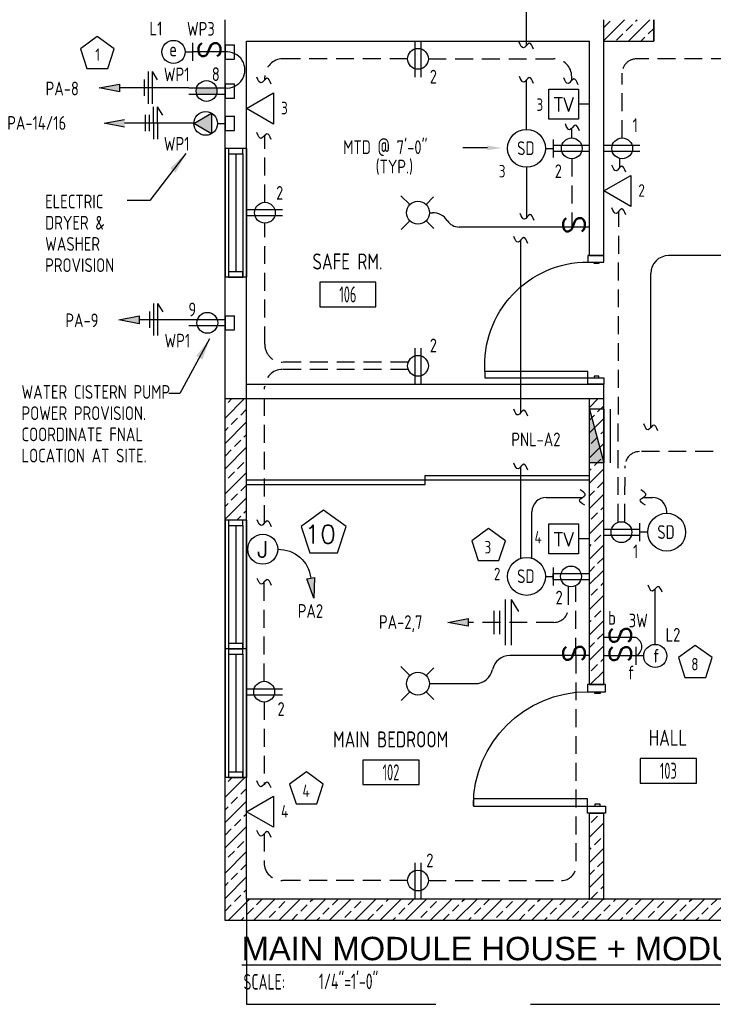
# Model space of a CAD drawing. Header units: inches. Extents: x 23373 to 33923, y 1540 to 5670.
# Tile 59 of 106: x 29598 to 29792, y 2429 to 2705. Entities that reach past the tile are written whole.
import ezdxf
from ezdxf import colors
from ezdxf.entities.mleader import LeaderData, LeaderLine
from ezdxf.enums import TextEntityAlignment as Align
from ezdxf.math import Vec2, Vec3

# ---------------------------------------------------------------- set-up
doc = ezdxf.new("R2010")
doc.units = ezdxf.units.IN
doc.header["$LTSCALE"] = 2
doc.header["$MEASUREMENT"] = 0
for name, pattern in [('DASHED', [0.75, 0.5, -0.25]), ('HIDDEN', [0.375, 0.25, -0.125]), ('HIDDEN2', [0.1875, 0.125, -0.0625])]:
    doc.linetypes.add(name, pattern=pattern)
doc.layers.get('0').update_dxf_attribs({"color": 8, "linetype": 'CONTINUOUS'})
for name, color, linetype in [('1ELEC', 3, 'CONTINUOUS'), ('a-door', 8, 'CONTINUOUS'), ('DIMS', 4, 'CONTINUOUS'), ('eeCtvDist', 5, 'CONTINUOUS'), ('eeEquipment', 4, 'CONTINUOUS'), ('eeFaDist', 4, 'CONTINUOUS'), ('eeLight-LINE', 5, 'CONTINUOUS'), ('eeLightDist', 200, 'CONTINUOUS'), ('eeLightSwitches', 200, 'CONTINUOUS'), ('eeRecepDist', 120, 'CONTINUOUS'), ('eeRecepLINE', 120, 'HIDDEN'), ('eeTelDist', 5, 'CONTINUOUS'), ('EL-ANNO-TEXT', 4, 'CONTINUOUS'), ('G-SYMB', 1, 'CONTINUOUS'), ('Hatch-ExisWalls', 123, 'CONTINUOUS'), ('LABELS', 2, 'CONTINUOUS'), ('RECEP-DIST', 120, 'HIDDEN2'), ('roof', 8, 'DASHED'), ('TEXT', 2, 'CONTINUOUS'), ('Walls', 1, 'CONTINUOUS')]:
    doc.layers.add(name, color=color, linetype=linetype)
doc.layers.add('DIM', color=4, linetype='CONTINUOUS', lineweight=13)
doc.styles.add('100-48', font='archstyl.shx', dxfattribs={"width": 0.9, "height": 4.8})
doc.styles.add('80ANNO', font='romans.shx', dxfattribs={"width": 0.8, "height": 0.08})
doc.styles.add('COMP', font='simplex.shx', dxfattribs={"height": 9})
doc.styles.add('LAR', font='arial.ttf', dxfattribs={"height": 0.25})
doc.styles.add('MED', font='archstyl.shx', dxfattribs={"width": 0.8, "height": 0.125})
doc.styles.get("Standard").update_dxf_attribs({"font": 'simplex.shx'})
doc.dimstyles.new('Copy of STANDARD', dxfattribs={"dimtxt": 8, "dimasz": 3, "dimexe": 3, "dimexo": 3, "dimgap": 3, "dimtad": 1, "dimrnd": 1, "dimzin": 3, "dimdsep": 46, "dimlunit": 4, "dimtxsty": 'Standard', "dimblk": 'ARCHTICK', "dimcen": 3, "dimdle": 3, "dimadec": 0, "dimazin": 0, "dimtfac": 1, "dimtix": 1, "dimtofl": 0, "dimtmove": 1, "dimatfit": 3, "dimfxl": 3, "dimtolj": 1, "dimtzin": 0, "dimlwd": -1, "dimlwe": -1, "dimarcsym": 0})
pattern_1 = [(45, (516.679, -43.498), (-3.5355339, 3.5355339), []), (45, (520.2146, -43.498), (-3.5355339, 3.5355339), [2.5, -1.25])]

# ---------------------------------------------------------------- blocks, each defined once
blk = doc.blocks.new('AINC-TITLE')
at = {"layer": 'G-SYMB', "color": 4, "linetype": 'Continuous', "style": 'MED', "width": 0.75}
blk.add_text('SCALE:', height=0.125, dxfattribs=at).set_placement((-0.8802, -0.3073))
at = {"layer": 'G-SYMB', "color": 1, "linetype": 'Continuous', "style": 'LAR'}
blk.add_attdef('%%UDRAWING-TITLE', (-0.8951, -0.0717), '', height=0.1875, dxfattribs=at)
at = {"layer": 'G-SYMB', "color": 4, "linetype": 'Continuous', "style": 'MED', "width": 0.75}
blk.add_attdef('SCALE', (-0.2765, -0.3036), '', height=0.125, dxfattribs=at)
blk = doc.blocks.new('AINC-ROOMID')
at = {"layer": 'G-SYMB'}
blk.add_lwpolyline([(-0.2473, -0.3519), (0.2533, -0.3519), (0.2533, -0.1607), (-0.2473, -0.1607)], close=True, dxfattribs=at)
at = {"layer": 'G-SYMB', "color": 4, "linetype": 'Continuous', "style": 'MED', "oblique": -180, "text_generation_flag": 6}
for tag, p in [('%%UROOM-ID', (0, 0.2093)), ('%%USPAN', (0, 0))]:
    blk.add_attdef(tag, text='', height=0.125, rotation=180, dxfattribs=at).set_placement(p, align=Align.MIDDLE)
at = {"layer": 'G-SYMB', "color": 4, "linetype": 'Continuous', "style": 'MED', "text_generation_flag": 6, "width": 0.75}
blk.add_attdef('R-NUM', text='', height=0.125, rotation=180, dxfattribs=at).set_placement((0.003, -0.2563), align=Align.MIDDLE)
blk = doc.blocks.new('Recep-1')
at = {"layer": 'eeRecepDist', "linetype": 'Continuous'}
for p, q in [((0, 0.0176), (0.2108, 0.0176)), ((0, -0.0176), (0.2108, -0.0176))]:
    blk.add_line(p, q, dxfattribs=at)
blk.add_circle((0.1032, 0), 0.0606, dxfattribs=at)
blk = doc.blocks.new('Smoke-Dt')
at = {"layer": 'eeFaDist'}
blk.add_circle((0, 0), 0.1104, dxfattribs=at)
at = {"layer": 'eeFaDist', "style": '100-48', "width": 0.9}
blk.add_text('SD', height=0.08, dxfattribs=at).set_placement((-0.0548, -0.0391))
blk = doc.blocks.new('SP-SW')
at = {"layer": 'eeLightSwitches', "linetype": 'ByBlock'}
blk.add_line((0, 0), (0, 0.1873), dxfattribs=at)
blk.add_text('S', height=0.1272, dxfattribs=at).set_placement((-0.0418, 0.0268))
blk = doc.blocks.new('WALL-LGT')
at = {"layer": 'eeLightDist', "linetype": 'ByBlock'}
for p, q in [((-0.0525, 0), (0.0525, 0)), ((0, 0.0456), (0, 0))]:
    blk.add_line(p, q, dxfattribs=at)
blk.add_circle((0, 0.1131), 0.0675, dxfattribs=at)
blk = doc.blocks.new('CEIL-LGT')
at = {"layer": 'eeLightDist', "linetype": 'ByBlock'}
for p, q in [((-0.0477, 0.0477), (-0.0991, 0.0991)), ((0.047, 0.047), (0.0916, 0.0916)), ((-0.047, -0.047), (-0.0987, -0.0987)), ((0.0477, -0.0477), (0.0918, -0.0918))]:
    blk.add_line(p, q, dxfattribs=at)
blk.add_circle((0, 0), 0.0667, dxfattribs=at)
blk = doc.blocks.new('TEL-OUT')
at = {"layer": 'eeTelDist', "linetype": 'ByBlock'}
for p, q in [((0, 0), (0.1574, 0.0909)), ((0.1574, 0.0909), (0.1574, -0.0909)), ((0.1574, -0.0909), (0, 0))]:
    blk.add_line(p, q, dxfattribs=at)
at = {"layer": 'eeTelDist'}
blk.add_line((0, -0.0725), (0, 0.0725), dxfattribs=at)
blk = doc.blocks.new('Wires2A')
at = {"layer": 'eeRecepDist'}
for p, q in [((0, 0.1333), (0, -0.1333)), ((0.0333, 0.1333), (0.0333, -0.1333)), ((0.0333, 0.1333), (0.0768, 0.0641)), ((-0.0667, 0.0681), (-0.0667, -0.0681)), ((-0.0333, 0.0681), (-0.0333, -0.0681))]:
    blk.add_line(p, q, dxfattribs=at)
blk = doc.blocks.new('E-JBOX')
at = {"color": 5, "linetype": 'ByBlock'}
blk.add_circle((0, 0), 0.0625, dxfattribs=at)
at = {"color": 0, "linetype": 'ByBlock'}
blk.add_text('J', height=0.067, dxfattribs=at).set_placement((0, 0.0001), align=Align.MIDDLE)
blk = doc.blocks.new('HR RECEPT')
at = {"layer": 'eeRecepDist', "linetype": 'Continuous'}
blk.add_hatch(color=256, dxfattribs=at).paths.add_polyline_path([(-0.2131, -0.2833), (-0.1716, -0.1701), (-0.2169, -0.1628)])
for p, q in [((-0.1716, -0.1701), (-0.2169, -0.1628)), ((-0.2169, -0.1628), (-0.2131, -0.2833)), ((-0.2131, -0.2833), (-0.1716, -0.1701))]:
    blk.add_line(p, q, dxfattribs=at)
at = {"layer": 'eeRecepDist', "linetype": 'ByBlock'}
blk.add_arc((-0.0063, -0.1893), 0.1894, 88.09486, 173.0878, dxfattribs=at)
blk = doc.blocks.new('CAJA 4X4 LUCES')
at = {"layer": 'eeLight-LINE', "color": 8, "ltscale": 2}
for p, q in [((24065.99, 2814.84), (24061.99, 2814.84)), ((24061.99, 2812.21), (24061.99, 2814.84)), ((24065.99, 2812.21), (24065.99, 2814.84)), ((24061.99, 2812.21), (24065.99, 2812.21))]:
    blk.add_line(p, q, dxfattribs=at)
blk = doc.blocks.new('_ArchTick')
at = {"color": 0, "linetype": 'ByBlock', "const_width": 0.15}
blk.add_lwpolyline([(-0.5, -0.5), (0.5, 0.5)], dxfattribs=at)
blk = doc.blocks.new('30 AMPS')
at = {"layer": 'eeRecepDist'}
for p, q in [((137.6921, 589.4798), (137.7956, 589.5395)), ((137.7956, 589.5395), (137.7956, 589.42)), ((137.7956, 589.42), (137.6921, 589.4798))]:
    blk.add_line(p, q, dxfattribs=at)
at = {"layer": 'eeRecepDist', "linetype": 'Continuous'}
for p, q in [((137.8287, 589.4801), (137.8743, 589.4801)), ((137.8743, 589.4276), (137.8743, 589.5326))]:
    blk.add_line(p, q, dxfattribs=at)
blk.add_circle((137.7613, 589.4801), 0.0692, dxfattribs=at)
at = {"layer": 'eeRecepDist'}
blk.add_solid([(137.6921, 589.4798), (137.7956, 589.5395), (137.7956, 589.42)], dxfattribs=at)
blk = doc.blocks.new('RECEP-gf')
at = {"layer": 'eeRecepDist'}
blk.add_hatch(color=256, dxfattribs=at).paths.add_polyline_path([(137.8165, 590.8342, 0.073698), (137.8191, 590.8518, 0.073698), (137.8165, 590.8693), (137.7006, 590.8693, 0.073698), (137.698, 590.8518, 0.073698), (137.7006, 590.8342)])
at = {"layer": 'eeRecepDist', "linetype": 'Continuous'}
for p, q in [((137.6553, 590.8693), (137.8662, 590.8693)), ((137.6553, 590.8342), (137.8662, 590.8342))]:
    blk.add_line(p, q, dxfattribs=at)
blk.add_circle((137.7585, 590.8518), 0.0606, dxfattribs=at)

msp = doc.modelspace()

# ---------------------------------------------------------------- hatches: boundary and pattern name
at = {"layer": 'eeEquipment'}
msp.add_hatch(color=256, dxfattribs=at).paths.add_polyline_path([(29757.66856414, 2580.61061882), (29761.67901202, 2580.61061882), (29757.66856414, 2595.64979836)])
at = {"layer": 'eeRecepDist', "linetype": 'Continuous'}
for points in [[(29620.41597902, 2685.50243608), (29626.09511751, 2686.60384695), (29626.09511751, 2684.40102521)], [(29621.87166202, 2675.62038288), (29627.55080051, 2676.72179375), (29627.55080051, 2674.51897201)], [(29625.94119448, 2620.64247476), (29631.62033297, 2621.74388563), (29631.62033297, 2619.5410639)], [(29718.03462582, 2535.99969037), (29723.71376431, 2537.10110124), (29723.71376431, 2534.8982795)]]:
    msp.add_hatch(color=256, dxfattribs=at).paths.add_polyline_path(points)
at = {"layer": 'Hatch-ExisWalls'}
h = msp.add_hatch(dxfattribs=at)
h.set_pattern_fill('ANSI33', color=8, scale=20)
h.set_pattern_definition([(45, (516.679, -156.9797), (-3.5355339, 3.5355339), []), (45, (520.2146, -156.9797), (-3.5355339, 3.5355339), [2.5, -1.25])])
h.paths.add_polyline_path([(29775.67901202, 2704.60917237), (29761.67901202, 2704.60917237), (29761.67901202, 2698.60917237), (29775.67901202, 2698.60917237)])
h = msp.add_hatch(dxfattribs=at)
h.set_pattern_fill('ANSI33', color=8, scale=20)
h.set_pattern_definition(pattern_1)
h.paths.add_polyline_path([(29761.67901202, 2598.60917149), (29757.67901202, 2598.60917149), (29757.67901202, 2518.60917149), (29761.67901202, 2518.60917149)])
h.paths.add_polyline_path([(29661.67901202, 2598.60917149), (29655.67901202, 2598.60917149), (29655.67901202, 2564.6091716), (29661.67901202, 2564.6091716)])
h.paths.add_polyline_path([(29661.67901202, 2492.6091716), (29655.67901202, 2492.6091716), (29655.67901202, 2452.60917149), (29691.62900946, 2452.60917149), (29691.62294573, 2458.60917149), (29661.67901202, 2458.60917149)])
h.paths.add_polyline_path([(29801.67901202, 2572.60917149), (29797.67901202, 2572.60917149), (29797.67901202, 2534.02265252), (29801.67901202, 2534.02265252)])
h.paths.add_polyline_path([(29867.67901202, 2572.60917149), (29861.67901202, 2572.60917149), (29861.67901202, 2514.45802218, -0.0180996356), (29861.75758377, 2512.28819931, -0.0180996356), (29861.67901202, 2510.11837645), (29861.67901202, 2458.60917149), (29867.67901202, 2458.60917149)])
h = msp.add_hatch(dxfattribs=at)
h.set_pattern_fill('ANSI33', color=8, scale=20)
h.set_pattern_definition(pattern_1)
h.paths.add_polyline_path([(29761.67901202, 2482.60917149), (29757.67901202, 2482.60917149), (29757.67901202, 2458.60917149), (29761.67901202, 2458.60917149)])
h.paths.add_polyline_path([(29761.67901202, 2458.60917149), (29757.67901202, 2458.60917149), (29727.67901202, 2458.60917149), (29727.67901202, 2452.60917149), (29761.67901202, 2452.60917149)])
h.paths.add_polyline_path([(29727.67901202, 2458.60917149), (29691.62294573, 2458.60917149), (29691.62900946, 2452.60917149), (29727.67901202, 2452.60917149)])
h.paths.add_polyline_path([(29778.12333189, 2458.60917149), (29761.67901202, 2458.60917149), (29761.67901202, 2452.60917149), (29778.12333189, 2452.60917149)])
h.paths.add_polyline_path([(29797.67901202, 2458.60917149), (29778.12333189, 2458.60917149), (29778.12333189, 2452.60917149), (29797.67901202, 2452.60917149)])
h.paths.add_polyline_path([(29825.67901202, 2458.60917149), (29803.52797731, 2458.60917149), (29797.67901202, 2458.60917149), (29797.67901202, 2452.60917149), (29825.67901202, 2452.60917149)])
h.paths.add_polyline_path([(29801.67901202, 2498.02265252), (29797.67901202, 2498.02265252), (29797.67901202, 2458.60917149), (29801.67901202, 2458.60917149)])
h.paths.add_polyline_path([(29883.67901202, 2458.60917149), (29861.67901202, 2458.60917149), (29861.67901202, 2452.60917149), (29883.67901202, 2452.60917149)])
h.paths.add_polyline_path([(29919.67901202, 2458.60917149), (29913.67901202, 2458.60917149), (29883.67901202, 2458.60917149), (29883.67901202, 2452.60917149), (29919.67901202, 2452.60917149)])

# ---------------------------------------------------------------- linework, layer by layer
at = {"layer": 'a-door'}
for p, q in [((29655.67901202, 2668.60917149), (29655.67901335, 2632.60917149)), ((29656.67901202, 2667.10917149), (29656.67901202, 2632.60917349)), ((29658.67901202, 2667.10917149), (29658.67901202, 2634.10917349)), ((29660.67901202, 2667.10917149), (29660.67901202, 2632.60917349)), ((29661.67901202, 2668.60917149), (29661.67901202, 2632.60917149)), ((29655.67901202, 2564.6091716), (29655.67901335, 2528.6091716)), ((29661.67901202, 2564.6091716), (29661.67901202, 2528.6091716)), ((29656.67901202, 2563.1091716), (29656.67901202, 2528.6091736)), ((29658.67901202, 2563.1091716), (29658.67901202, 2530.1091736)), ((29660.67901202, 2563.1091716), (29660.67901202, 2528.6091736)), ((29655.67901202, 2528.6091716), (29655.67901335, 2492.6091716)), ((29656.67901202, 2527.1091716), (29656.67901202, 2492.6091736)), ((29658.67901202, 2527.1091716), (29658.67901202, 2494.1091736)), ((29660.67901202, 2527.1091716), (29660.67901202, 2492.6091736)), ((29661.67901202, 2528.6091716), (29661.67901202, 2492.6091716))]:
    msp.add_line(p, q, dxfattribs=at)
at = {"layer": 'a-door', "linetype": 'Continuous', "lineweight": -3}
for p, q in [((29661.67901202, 2575.85917149), (29757.67901202, 2575.85917149)), ((29711.67901202, 2577.10917149), (29757.67901202, 2577.10917149)), ((29711.67901202, 2574.60917149), (29711.67901202, 2577.10917149)), ((29661.67901202, 2574.60917149), (29711.67901202, 2574.60917149))]:
    msp.add_line(p, q, dxfattribs=at)
at = {"layer": 'a-door'}
for points in [[(29656.67901202, 2668.60917149), (29656.67901202, 2667.10917149), (29660.67901202, 2667.10917149), (29660.67901202, 2668.60917149)], [(29656.67901202, 2634.10917349), (29656.67901202, 2632.60917349), (29660.67901202, 2632.60917349), (29660.67901202, 2634.10917349)], [(29656.67901202, 2564.6091716), (29656.67901202, 2563.1091716), (29660.67901202, 2563.1091716), (29660.67901202, 2564.6091716)], [(29656.67901202, 2530.1091736), (29656.67901202, 2528.6091736), (29660.67901202, 2528.6091736), (29660.67901202, 2530.1091736)], [(29656.67901202, 2528.6091716), (29656.67901202, 2527.1091716), (29660.67901202, 2527.1091716), (29660.67901202, 2528.6091716)], [(29656.67901202, 2494.1091736), (29656.67901202, 2492.6091736), (29660.67901202, 2492.6091736), (29660.67901202, 2494.1091736)]]:
    msp.add_lwpolyline(points, close=True, dxfattribs=at)
at = {"layer": 'a-door', "linetype": 'Continuous', "lineweight": -3}
for points in [[(29761.67901202, 2636.81056038), (29761.67901202, 2638.60917149), (29757.18248424, 2638.60917149), (29757.18248424, 2636.81056038)], [(29760.33005369, 2636.81056038), (29760.33005369, 2636.3609076), (29758.98109535, 2636.3609076), (29758.98109535, 2636.81056038)], [(29757.18248424, 2604.4077826), (29757.18248424, 2606.20639371), (29728.40470646, 2606.20639371), (29728.40470646, 2604.4077826)], [(29761.67901202, 2604.4077826), (29761.67901202, 2602.60917149), (29757.18248424, 2602.60917149), (29757.18248424, 2604.4077826)], [(29760.33005369, 2604.4077826), (29760.33005369, 2604.85743538), (29758.98109535, 2604.85743538), (29758.98109535, 2604.4077826)], [(29762.17901202, 2516.60917149), (29762.17901202, 2518.60917149), (29757.17901202, 2518.60917149), (29757.17901202, 2516.60917149)], [(29760.67901202, 2516.60917149), (29760.67901202, 2516.10917149), (29759.17901202, 2516.10917149), (29759.17901202, 2516.60917149)], [(29757.17901202, 2484.60917149), (29757.17901202, 2486.60917149), (29725.17901202, 2486.60917149), (29725.17901202, 2484.60917149)], [(29760.67901202, 2484.60917149), (29760.67901202, 2485.10917149), (29759.17901202, 2485.10917149), (29759.17901202, 2484.60917149)], [(29762.17901202, 2484.60917149), (29762.17901202, 2482.60917149), (29757.17901202, 2482.60917149), (29757.17901202, 2484.60917149)]]:
    msp.add_lwpolyline(points, close=True, dxfattribs=at)
at = {"layer": 'a-door', "linetype": 'Continuous', "lineweight": -3, "extrusion": (0, 0, -1)}
for centre, radius, start, end in [((-29757.21945944, 2607.94351658), 28.86706748, 356.5500487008, 89.9266110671), ((-29757.17901202, 2484.60917149), 32, 0, 90)]:
    msp.add_arc(centre, radius, start, end, dxfattribs=at)
at = {"layer": 'DIMS', "color": 4, "ltscale": 10}
msp.add_line((29661.67901202, 2472.56704388), (29661.67901202, 2474.23906984), dxfattribs=at)
at = {"layer": 'eeCtvDist', "linetype": 'ByBlock'}
for p, q in [((29746.27685644, 2685.18528857), (29754.65118411, 2685.18528857)), ((29746.27685644, 2676.8109609), (29746.27685644, 2685.18528857)), ((29754.65118411, 2685.18528857), (29754.65118411, 2676.8109609)), ((29757.67901202, 2677.4472678), (29757.67901202, 2684.54898167)), ((29757.67901202, 2680.99812474), (29754.65118411, 2680.99812474)), ((29754.65118411, 2676.8109609), (29746.27685644, 2676.8109609)), ((29746.27685644, 2563.54521297), (29754.65118411, 2563.54521297)), ((29746.27685644, 2555.1708853), (29746.27685644, 2563.54521297)), ((29754.65118411, 2563.54521297), (29754.65118411, 2555.1708853)), ((29757.67901202, 2555.8071922), (29757.67901202, 2562.90890607)), ((29757.67901202, 2559.35804914), (29754.65118411, 2559.35804914)), ((29754.65118411, 2555.1708853), (29746.27685644, 2555.1708853))]:
    msp.add_line(p, q, dxfattribs=at)
at = {"layer": 'eeEquipment'}
for p, q in [((29757.66856414, 2580.61061882), (29757.66856414, 2595.64979836)), ((29757.66856414, 2595.64979836), (29761.67901202, 2580.61061882)), ((29761.67901202, 2595.64979836), (29757.66856414, 2595.64979836)), ((29761.67901202, 2595.64979836), (29761.67901202, 2580.61061882)), ((29763.51200611, 2595.64979836), (29763.51200611, 2580.61061882)), ((29761.67901202, 2580.61061882), (29757.66856414, 2580.61061882))]:
    msp.add_line(p, q, dxfattribs=at)
at = {"layer": 'eeFaDist', "ltscale": 2}
for p, q in [((29740.02666439, 2697.35654818), (29740.02666439, 2748.03048976)), ((29740.0701474, 2673.90992742), (29740.0701474, 2687.75616358)), ((29745.59135562, 2570.94397298), (29755.70162486, 2570.94397298)), ((29772.68946615, 2570.94397298), (29775.30827384, 2570.94397298)), ((29741.59135562, 2553.93689813), (29741.59135562, 2566.94397298)), ((29779.30827384, 2566.53396465), (29779.30827384, 2566.94397298))]:
    msp.add_line(p, q, dxfattribs=at)
at = {"layer": 'eeFaDist'}
for p, q in [((29747.5591407, 2671.13090578), (29747.5591407, 2666.08825954)), ((29745.37049216, 2668.60958266), (29747.5591407, 2668.60958266)), ((29771.81928055, 2558.71229678), (29771.81928055, 2563.75494302)), ((29774.00792909, 2561.2336199), (29771.81928055, 2561.2336199)), ((29747.55906047, 2551.38088573), (29747.55906047, 2546.33823949)), ((29745.37041192, 2548.85956261), (29747.55906047, 2548.85956261))]:
    msp.add_line(p, q, dxfattribs=at)
at = {"layer": 'eeFaDist', "ltscale": 10}
for p, q in [((29740.0701474, 2663.30923791), (29740.0701474, 2649.22311163)), ((29738.49381155, 2594.67435642), (29738.49381155, 2642.98854671)), ((29738.49381155, 2553.92441731), (29738.49381155, 2579.58983567))]:
    msp.add_line(p, q, dxfattribs=at)
at = {"layer": 'eeFaDist', "ltscale": 2}
for centre, start, end in [((29745.59135562, 2566.94397298), 90, 180), ((29775.30827384, 2566.94397298), 0, 90)]:
    msp.add_arc(centre, 4, start, end, dxfattribs=at)
at = {"layer": 'eeFaDist', "ltscale": 10}
for points in [[(29742.00598291, 2696.38018105), (29740.80159642, 2698.00837682), (29739.25173778, 2696.7047256), (29738.04735129, 2698.33292137)], [(29742.04946593, 2686.77979644), (29740.84507944, 2688.40799222), (29739.2952208, 2687.10434099), (29738.09083431, 2688.73253677)], [(29742.23877084, 2648.4550296), (29741.03438435, 2650.08322538), (29739.48452572, 2648.77957415), (29738.28013923, 2650.40776992)], [(29740.47313008, 2642.01217957), (29739.26874358, 2643.64037535), (29737.71888495, 2642.33672412), (29736.51449846, 2643.9649199)], [(29740.47313008, 2593.69798928), (29739.26874358, 2595.32618506), (29737.71888495, 2594.02253383), (29736.51449846, 2595.65072961)], [(29740.47313008, 2578.61346853), (29739.26874358, 2580.24166431), (29737.71888495, 2578.93801308), (29736.51449846, 2580.56620886)], [(29756.34357724, 2568.83236417), (29754.93259649, 2570.28518956), (29756.47064639, 2571.60275201), (29755.05966564, 2573.05557741)], [(29773.33141852, 2568.83236417), (29771.92043777, 2570.28518956), (29773.45848767, 2571.60275201), (29772.04750692, 2573.05557741)]]:
    msp.add_spline(points, degree=3, dxfattribs=at)
at = {"layer": 'eeLight-LINE', "ltscale": 10}
for p, q in [((29712.87854053, 2650.60909148), (29713.72710496, 2650.60909148)), ((29748.68728208, 2646.60917149), (29721.21036628, 2646.60917149)), ((29852.47901215, 2638.60917149), (29779.8473209, 2638.60917149)), ((29774.8473209, 2590.56038947), (29774.8473209, 2633.60917149)), ((29747.55898023, 2548.01622663), (29747.5591407, 2549.7028986)), ((29776.09732156, 2529.84710255), (29776.09732156, 2545.39170733)), ((29748.68728208, 2526.70252425), (29735.41119784, 2526.70252425)), ((29712.87901189, 2518.85909126), (29725.64650538, 2518.85909126))]:
    msp.add_line(p, q, dxfattribs=at)
for centre, radius, start, end in [((29713.72710496, 2645.60909148), 5, 33.7496011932, 90), ((29721.21036628, 2650.60917149), 4, 213.7496011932, 270), ((29779.8473209, 2633.60917149), 5, 90, 180), ((29769.50564877, 2529.17998276), 2.82250115, 294.3800619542, 65.6199380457), ((29735.41119784, 2521.70252425), 5, 90, 167.545942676), ((29725.64650538, 2523.85909126), 5, 270, 347.545942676)]:
    msp.add_arc(centre, radius, start, end, dxfattribs=at)
for points in [[(29776.82663942, 2589.58402233), (29775.62225293, 2591.21221811), (29774.0723943, 2589.90856688), (29772.86800781, 2591.53676266)], [(29778.07664009, 2544.4153402), (29776.87225359, 2546.04353598), (29775.32239496, 2544.73988475), (29774.11800847, 2546.36808052)]]:
    msp.add_spline(points, degree=3, dxfattribs=at)
at = {"layer": 'eeLightSwitches', "ltscale": 2}
msp.add_arc((29656.17931052, 2690.54762715), 5.07090203, 264.3361269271, 95.6629615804, dxfattribs=at)
at = {"layer": 'eeRecepDist'}
for p, q in [((29634.12317117, 2690.07327753), (29634.16237346, 2681.07336291)), ((29635.24816049, 2690.07817781), (29636.72668731, 2687.74854698)), ((29635.24816049, 2690.07817781), (29635.28736278, 2681.07826319)), ((29633.00777163, 2687.86678852), (29633.02779434, 2683.27005134)), ((29633.3384653, 2677.97983503), (29633.35848801, 2673.38309785)), ((29634.46345463, 2677.98473532), (29634.48347734, 2673.38799814)), ((29635.57885417, 2680.19122432), (29635.61805646, 2671.1913097)), ((29636.70384349, 2680.19612461), (29638.1823703, 2677.86649378)), ((29636.70384349, 2680.19612461), (29636.74304578, 2671.19620999)), ((29635.64550903, 2625.21331621), (29635.68471132, 2616.21340159)), ((29636.77049836, 2625.2182165), (29638.24902517, 2622.88858566)), ((29636.77049836, 2625.2182165), (29636.80970065, 2616.21830188)), ((29634.5301095, 2623.0068272), (29634.5501322, 2618.41009002))]:
    msp.add_line(p, q, dxfattribs=at)
at = {"layer": 'eeRecepDist', "linetype": 'Continuous'}
for p, q in [((29620.41597902, 2685.50243608), (29626.09511751, 2686.60384695)), ((29626.09511751, 2686.60384695), (29626.09511751, 2684.40102521)), ((29626.09511751, 2684.40102521), (29620.41597902, 2685.50243608)), ((29621.87166202, 2675.62038288), (29627.55080051, 2676.72179375)), ((29627.55080051, 2674.51897201), (29621.87166202, 2675.62038288)), ((29625.94119448, 2620.64247476), (29631.62033297, 2621.74388563)), ((29631.62033297, 2619.5410639), (29625.94119448, 2620.64247476)), ((29631.62033297, 2621.74388563), (29631.62033297, 2619.5410639)), ((29718.03462582, 2535.99969037), (29723.71376431, 2537.10110124)), ((29723.71376431, 2537.10110124), (29723.71376431, 2534.8982795)), ((29723.71376431, 2534.8982795), (29718.03462582, 2535.99969037))]:
    msp.add_line(p, q, dxfattribs=at)
at = {"layer": 'eeRecepLINE', "ltscale": 10}
for p, q in [((29706.77078846, 2693.65443342), (29671.84480177, 2693.65484922)), ((29712.58629286, 2693.65450322), (29747.72476999, 2693.65429596)), ((29931.77147192, 2693.5685885), (29770.84679751, 2693.65533513)), ((29666.84480177, 2687.83453828), (29666.84480177, 2688.65484922)), ((29752.72476999, 2687.60657451), (29752.72476999, 2688.65429596)), ((29766.84464131, 2671.51692368), (29766.84464131, 2689.65533571)), ((29666.84456217, 2653.51684368), (29666.84480177, 2672.33301254)), ((29752.72476999, 2671.51684344), (29752.72476999, 2674.25340928)), ((29752.72421673, 2665.70133907), (29752.72421673, 2646.60917149)), ((29766.15108334, 2663.23586049), (29766.15597666, 2665.70142501)), ((29765.70845245, 2564.14184344), (29765.88083025, 2650.99678835)), ((29666.78402628, 2613.79684042), (29666.83974642, 2647.7013432)), ((29706.9533867, 2608.78862322), (29671.78401953, 2608.78862322)), ((29706.9533867, 2606.7602655), (29671.7642516, 2606.7602655)), ((29666.70177069, 2563.74609054), (29666.76425835, 2601.76848271)), ((29829.77175125, 2583.77488101), (29771.64219724, 2583.77488101)), ((29767.60771803, 2564.14184344), (29767.64220696, 2579.78370064)), ((29666.63366978, 2519.51692369), (29666.6747952, 2547.33208516)), ((29751.75656959, 2545.95133907), (29751.75656959, 2539.99969037)), ((29753.8606036, 2526.70252425), (29753.8606036, 2546.0294607)), ((29747.75656959, 2535.99969037), (29723.71376431, 2535.99969037)), ((29753.8606036, 2526.70252425), (29753.8606036, 2467.77440798)), ((29666.63349965, 2513.70141929), (29666.63325405, 2490.69350679)), ((29666.63325405, 2476.87941342), (29666.63325405, 2468.77488145)), ((29706.77125982, 2463.77458557), (29671.63325405, 2463.77488145)), ((29712.58676421, 2463.77440798), (29749.8606036, 2463.77440798))]:
    msp.add_line(p, q, dxfattribs=at)
at = {"layer": 'eeRecepLINE', "linetype": 'Continuous'}
for p, q in [((29645.55898019, 2685.50243608), (29626.09511751, 2685.50243608)), ((29647.01466319, 2675.62038288), (29627.55080051, 2675.62038288)), ((29645.55905914, 2620.64247476), (29631.62033297, 2620.64247476))]:
    msp.add_line(p, q, dxfattribs=at)
at = {"layer": 'eeRecepLINE', "ltscale": 10}
for centre, radius, start, end in [((29671.84480177, 2688.65484922), 5, 90, 180), ((29747.72476999, 2688.65429596), 5, 0, 90), ((29770.84464131, 2689.65533571), 4, 89.9691146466, 180), ((29671.78401953, 2613.78862322), 5, 179.9058376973, 270), ((29671.7642516, 2601.7602655), 5, 90, 179.9058376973), ((29771.64219724, 2579.77488101), 4, 90, 179.8736679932), ((29747.75656959, 2539.99969037), 4, 270, 0), ((29671.63325405, 2468.77488145), 5, 180, 270), ((29749.8606036, 2467.77440798), 4, 270, 0)]:
    msp.add_arc(centre, radius, start, end, dxfattribs=at)
at = {"layer": 'eeRecepLINE', "linetype": 'Continuous'}
for points in [[(29668.57669872, 2686.58855123), (29667.37231223, 2688.216747), (29665.82245359, 2686.91309578), (29664.6180671, 2688.54129155)], [(29754.48531379, 2686.39520216), (29753.28092729, 2688.02339794), (29751.73106866, 2686.71974671), (29750.52668217, 2688.34794249)], [(29754.89339343, 2673.49431997), (29753.68900694, 2675.12251575), (29752.1391483, 2673.81886452), (29750.93476181, 2675.4470603)], [(29668.57669872, 2671.08702548), (29667.37231223, 2672.71522125), (29665.82245359, 2671.41157003), (29664.6180671, 2673.0397658)], [(29767.88787361, 2661.99496325), (29766.68348712, 2663.62315903), (29765.13362848, 2662.3195078), (29763.92924199, 2663.94770358)], [(29767.88787361, 2650.05132568), (29766.68348712, 2651.67952146), (29765.13362848, 2650.37587023), (29763.92924199, 2652.004066)], [(29668.65411372, 2562.73965375), (29667.44972723, 2564.36784953), (29665.89986859, 2563.0641983), (29664.6954821, 2564.69239408)], [(29668.65411372, 2546.35571802), (29667.44972723, 2547.9839138), (29665.89986859, 2546.68026257), (29664.6954821, 2548.30845835)], [(29668.57669872, 2489.67715918), (29667.37231223, 2491.30535496), (29665.82245359, 2490.00170373), (29664.6180671, 2491.6298995)], [(29668.57669872, 2475.8630658), (29667.37231223, 2477.49126158), (29665.82245359, 2476.18761035), (29664.6180671, 2477.81580613)]]:
    msp.add_spline(points, degree=3, dxfattribs=at)
at = {"layer": 'RECEP-DIST', "linetype": 'Continuous'}
for points in [[(29619.92907131, 2699.89171143), (29615.22249865, 2696.47218623), (29617.02024944, 2690.93927823), (29622.83789319, 2690.93927823), (29624.63564398, 2696.47218623)], [(29683.27580613, 2567.39985633), (29677.00037592, 2562.8404894), (29679.39737696, 2555.46327873), (29687.1542353, 2555.46327873), (29689.55123635, 2562.8404894)], [(29729.42898928, 2562.26858202), (29724.72241662, 2558.84905682), (29726.52016741, 2553.31614882), (29732.33781116, 2553.31614882), (29734.13556195, 2558.84905682)], [(29787.30967974, 2529.5551463), (29782.60310708, 2526.1356211), (29784.40085786, 2520.6027131), (29790.21850162, 2520.6027131), (29792.0162524, 2526.1356211)], [(29678.47026061, 2494.14906739), (29673.76368795, 2490.72954219), (29675.56143873, 2485.19663419), (29681.37908249, 2485.19663419), (29683.17683327, 2490.72954219)]]:
    msp.add_lwpolyline(points, close=True, dxfattribs=at)
at = {"layer": 'roof', "ltscale": 53}
for p, q in [((29661.67901202, 2458.60917149), (29661.67901202, 2429.1516449)), ((29661.67901202, 2429.1516449), (29949.55484911, 2429.1516449))]:
    msp.add_line(p, q, dxfattribs=at)
at = {"layer": 'Walls'}
for p, q in [((29655.67901202, 2452.60917149), (29655.67901202, 2704.60917149)), ((29761.67901202, 2638.60917149), (29761.67901202, 2704.60917149)), ((29775.67901202, 2698.60917237), (29775.67901202, 2704.60917237)), ((29775.67901202, 2698.60917237), (29775.67901202, 2704.60917237)), ((29775.67901202, 2704.60917105), (29775.67901202, 2698.60917105)), ((29661.67901202, 2698.60917149), (29757.67901202, 2698.60917112)), ((29661.67901202, 2458.60917149), (29661.67901202, 2698.60917149)), ((29757.67901202, 2638.60917149), (29757.67901202, 2698.60917149)), ((29761.67901202, 2698.6091711), (29775.67901202, 2698.60917105)), ((29661.67901202, 2668.60917149), (29655.67901202, 2668.60917149)), ((29757.67901202, 2638.60917149), (29761.67901202, 2638.60917149)), ((29661.67901202, 2632.60917149), (29655.67901335, 2632.60917149)), ((29661.67901202, 2602.60917149), (29761.67901202, 2602.60917149)), ((29761.67901202, 2518.60917149), (29761.67901202, 2602.60917149)), ((29655.67901202, 2598.60917149), (29761.67901202, 2598.60917149)), ((29757.67901202, 2518.60917149), (29757.67901202, 2598.60917149)), ((29661.67901202, 2564.6091716), (29655.67901202, 2564.6091716)), ((29661.67901202, 2528.6091716), (29655.67901202, 2528.6091716)), ((29661.67901202, 2528.6091716), (29655.67901335, 2528.6091716)), ((29757.67901202, 2518.60917149), (29761.67901202, 2518.60917149)), ((29661.67901202, 2492.6091716), (29655.67901335, 2492.6091716)), ((29757.67901202, 2458.4032288), (29757.67901202, 2482.60917149)), ((29757.67901202, 2482.60917149), (29761.67901202, 2482.60917149)), ((29761.67901202, 2458.4032288), (29761.67901202, 2482.60917149)), ((29949.67901202, 2458.60917149), (29661.67901202, 2458.60917149)), ((29955.67901202, 2452.60917149), (29655.67901202, 2452.60917149))]:
    msp.add_line(p, q, dxfattribs=at)

# ---------------------------------------------------------------- block references
ref = msp.add_blockref('AINC-ROOMID', (29689.9672304, 2636.96366826), dxfattribs=dict(xscale=31.40809428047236, yscale=35.94597718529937, zscale=31.40809428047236))
ref.add_attrib('%%USPAN', 'SAFE RM.', dxfattribs={"layer": 'G-SYMB', "color": 4, "linetype": 'Continuous', "height": 4.493247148, "rotation": 180, "style": 'MED', "text_generation_flag": 6, "width": 0.873758}).set_placement((29689.9672304, 2636.96366826), align=Align.MIDDLE)
ref.add_attrib('R-NUM', '106', dxfattribs={"layer": 'G-SYMB', "color": 4, "linetype": 'Continuous', "height": 4.493247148, "rotation": 180, "style": 'MED', "text_generation_flag": 6, "width": 0.655319}).set_placement((29690.06070016, 2627.75072352), align=Align.MIDDLE)
ref = msp.add_blockref('AINC-ROOMID', (29702.02592739, 2503.26480276), dxfattribs=dict(xscale=31.40809428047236, yscale=35.94597718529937, zscale=31.40809428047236))
ref.add_attrib('%%USPAN', 'MAIN BEDROOM', dxfattribs={"layer": 'G-SYMB', "color": 4, "linetype": 'Continuous', "height": 4.4932471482, "rotation": 180, "style": 'MED', "text_generation_flag": 6, "width": 0.873758}).set_placement((29702.02592739, 2503.26480276), align=Align.MIDDLE)
ref.add_attrib('R-NUM', '102', dxfattribs={"layer": 'G-SYMB', "color": 4, "linetype": 'Continuous', "height": 4.493247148, "rotation": 180, "style": 'MED', "text_generation_flag": 6, "width": 0.655319}).set_placement((29702.11939715, 2494.05185801), align=Align.MIDDLE)
ref = msp.add_blockref('AINC-ROOMID', (29779.65468762, 2503.70638326), dxfattribs=dict(xscale=31.40809428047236, yscale=35.94597718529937, zscale=31.40809428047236))
ref.add_attrib('%%USPAN', 'HALL', dxfattribs={"layer": 'G-SYMB', "color": 4, "linetype": 'Continuous', "height": 4.493247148, "rotation": 180, "style": 'MED', "text_generation_flag": 6, "width": 0.873758}).set_placement((29779.65468762, 2503.70638326), align=Align.MIDDLE)
ref.add_attrib('R-NUM', '103', dxfattribs={"layer": 'G-SYMB', "color": 4, "linetype": 'Continuous', "height": 4.493247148, "rotation": 180, "style": 'MED', "text_generation_flag": 6, "width": 0.655319}).set_placement((29779.74815739, 2494.49343852), align=Align.MIDDLE)
at = {"layer": '1ELEC', "xscale": 67.1999705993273, "yscale": 67.1999705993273, "zscale": 67.1999705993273}
msp.add_blockref('E-JBOX', (29666.23692607, 2556.45690813), dxfattribs=at)
at = {"layer": 'DIM', "xscale": 34.92963946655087, "yscale": 34.92963946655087, "zscale": 34.92963946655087}
msp.add_blockref('AINC-TITLE', (29691.60393159, 2443.9879692), dxfattribs=at).add_auto_attribs({'%%UDRAWING-TITLE': '%%UMAIN MODULE HOUSE + MODULE #1', 'SCALE': '1/4"=1\'-0"'})
at = {"layer": 'eeEquipment', "xscale": 48, "yscale": 48, "zscale": 48}
msp.add_blockref('30 AMPS', (23037.71090511, -25619.4561611), dxfattribs=at)
at = {"layer": 'eeFaDist', "xscale": 48, "yscale": 48, "zscale": 48}
for p in [(29740.0701474, 2668.60958266), (29779.30827384, 2561.2336199), (29740.07006717, 2548.85956261)]:
    msp.add_blockref('Smoke-Dt', p, dxfattribs=at)
at = {"layer": 'eeLight-LINE', "rotation": 270}
for p in [(26843.46786234, 26759.58338701), (26843.46778206, 26748.64775132), (26843.46786234, 26739.57762485), (26843.46786101, 26683.78779)]:
    msp.add_blockref('CAJA 4X4 LUCES', p, dxfattribs=at)
at = {"layer": 'eeLightDist', "xscale": 48, "yscale": 48, "zscale": 48}
for p, rotation in [((29646.68728208, 2695.59377302), 89.99999999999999), ((29770.67074196, 2526.60917149), 270)]:
    msp.add_blockref('WALL-LGT', p, dxfattribs=dict(at, rotation=rotation))
for p in [(29709.67854066, 2650.60909148), (29709.67901202, 2518.85909126)]:
    msp.add_blockref('CEIL-LGT', p, dxfattribs=at)
at = {"layer": 'eeLightSwitches', "xscale": 48, "yscale": 48, "zscale": 48, "rotation": 90}
for p in [(29655.67901202, 2695.59377302), (29757.67901202, 2646.60917149), (29770.67074196, 2531.75079402), (29757.67901202, 2526.70252425), (29770.67074196, 2526.60917149)]:
    msp.add_blockref('SP-SW', p, dxfattribs=at)
at = {"layer": 'eeRecepDist', "yscale": 48, "zscale": 48}
for name, p, xscale, rotation in [('Recep-1', (29709.67901202, 2698.60917149), 48, 269.9945491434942), ('Recep-1', (29757.67909225, 2668.6086199), 48, 179.9945491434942), ('Recep-1', (29771.79896357, 2668.60870013), 48, 179.9945491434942), ('Recep-1', (29671.79912404, 2650.60862012), 48, 179.9945491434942), ('Recep-1', (29655.67901069, 2619.79817601), 48, 179.9945491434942), ('Recep-1', (29709.67901202, 2612.72904325), 48, 269.9945491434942), ('Recep-1', (29761.67893179, 2561.23456261), 48, 359.9945491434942), ('HR RECEPT', (29670.43692424, 2556.45690813), -48, 359.3517074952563), ('Recep-1', (29747.55906047, 2548.85956261), 48, 359.9945491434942), ('Recep-1', (29661.67893179, 2516.60964285), 48, 359.9945491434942), ('Recep-1', (29709.67948338, 2468.7292835), 48, 269.9945491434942)]:
    msp.add_blockref(name, p, dxfattribs=dict(at, xscale=xscale, rotation=rotation))
at = {"layer": 'eeRecepDist', "xscale": 48, "yscale": 48, "zscale": 48}
msp.add_blockref('RECEP-gf', (23038.10319121, -25676.22630156), dxfattribs=at)
at = {"layer": 'eeRecepLINE', "xscale": 48, "yscale": 48, "zscale": 48}
msp.add_blockref('Wires2A', (29734.12851025, 2535.99969037), dxfattribs=at)
at = {"layer": 'eeTelDist', "xscale": 48, "yscale": 48, "zscale": 48}
for p in [(29661.67901202, 2679.74120287), (29761.67901202, 2656.68912496), (29661.67901202, 2483.03251197)]:
    msp.add_blockref('TEL-OUT', p, dxfattribs=at)

# ---------------------------------------------------------------- texts
at = {"layer": 'eeCtvDist', "color": 4, "style": '100-48', "width": 0.9}
for s, p in [('3', (29742.84176504, 2679.08152337)), ('3', (29732.30370281, 2660.48083271)), ('4', (29742.29447212, 2558.10625221)), ('2', (29730.91882076, 2547.79586324))]:
    msp.add_text(s, height=3.48769622, dxfattribs=at).set_placement(p)
at = {"layer": 'eeCtvDist', "color": 4, "linetype": 'ByBlock'}
for p in [(29750.46804457, 2678.9592066), (29750.46804457, 2557.319131)]:
    msp.add_text('TV', height=3.84, dxfattribs=at).set_placement(p, align=Align.CENTER)
at = {"layer": 'eeEquipment', "style": '100-48', "width": 0.9}
msp.add_text('PNL-A2', height=3.84, dxfattribs=at).set_placement((29735.82236559, 2585.27004083))
at = {"layer": 'eeEquipment', "ltscale": 10, "char_height": 3.84, "attachment_point": 1, "line_spacing_factor": 0.92678, "style": '100-48'}
for s, insert, width in [('ELECTRIC DRYER & WASHER PROVISION', (29605.33207984, 2655.65513096), 27.6058803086), ('WATER CISTERN PUMP POWER PROVISION. COORDINATE FNAL LOCATION AT SITE.', (29598.71263845, 2602.37541902), 43.1692452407)]:
    msp.add_mtext(s, dxfattribs=dict(at, insert=insert, width=width))
at = {"layer": 'eeLight-LINE', "color": 4, "style": '100-48', "width": 0.9}
for s, p in [('L1', (29634.56176779, 2700.19783431)), ('e', (29640.07796559, 2694.36158499)), ('MTD @ 7\'-0"', (29688.75048591, 2667.02202582)), ('(TYP.)', (29697.84251483, 2661.59025279)), ('b', (29762.90596049, 2535.35508421)), ('3W', (29768.67439629, 2534.60884669)), ('L2', (29778.99833173, 2530.60525253)), ('f', (29775.42921085, 2524.71981603)), ('f', (29768.37950811, 2520.04570981))]:
    msp.add_text(s, height=3.84, dxfattribs=at).set_placement(p)
at = {"layer": 'eeRecepDist', "style": '100-48', "width": 0.9}
for s, p in [('WP3', (29645.0243751, 2700.12724945)), ('WP1', (29638.54382711, 2687.3857337)), ('8', (29651.97841625, 2687.45333406)), ('2', (29712.98808413, 2686.75627349)), ('PA-8', (29605.46556101, 2683.43756698)), ('PA-14/16', (29594.72498767, 2673.79527336)), ('1', (29769.75059236, 2673.15697611)), ('WP1', (29638.54382711, 2667.97485786)), ('2', (29747.9616954, 2660.29335121)), ('2', (29669.97076818, 2654.23330846)), ('9', (29645.43634847, 2621.61981119)), ('PA-9', (29610.99077646, 2618.57760566)), ('WP1', (29638.72858839, 2612.89300007)), ('2', (29712.98808413, 2611.54803857)), ('1', (29769.87682461, 2553.95012769)), ('2', (29748.18627993, 2541.02187206)), ('PA2', (29676.03753287, 2537.26556402)), ('PA-2,7', (29698.77338847, 2534.17215041)), ('2', (29670.36071436, 2509.85322386)), ('2', (29711.99759274, 2467.49622917))]:
    msp.add_text(s, height=3.84, dxfattribs=at).set_placement(p)
at = {"layer": 'eeTelDist', "color": 4, "style": '100-48', "width": 0.9}
for s, p in [('3', (29671.36857548, 2678.13814026)), ('2', (29771.36857548, 2655.08606234)), ('4', (29671.36857548, 2481.42944936))]:
    msp.add_text(s, height=3.48769622, dxfattribs=at).set_placement(p)
at = {"layer": 'EL-ANNO-TEXT', "style": '100-48', "width": 0.9}
msp.add_text('1', height=3.48769622, dxfattribs=at).set_placement((29619.3854841, 2693.0857564))
at = {"layer": 'EL-ANNO-TEXT', "style": '80ANNO'}
msp.add_text('10', height=5.12, dxfattribs=at).set_placement((29677.93097388, 2558.08819646))
at = {"layer": 'EL-ANNO-TEXT', "linetype": 'Continuous', "insert": (29633.57401616, 2474.36850105), "char_height": 4, "width": 109.5654798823, "attachment_point": 3, "style": 'COMP'}
msp.add_mtext('\\pxql;2" PVC CONDUIT FOR SITE ELECTRICAL CONNECTION.', dxfattribs=at)
at = {"layer": 'LABELS', "style": '100-48', "width": 0.9}
for s, p in [('3', (29728.30658121, 2555.28483712)), ('8', (29786.18727167, 2522.5714014)), ('4', (29677.34785254, 2487.16532249))]:
    msp.add_text(s, height=3.48769622, dxfattribs=at).set_placement(p)

# ---------------------------------------------------------------- leaders
at = {"layer": 'eeLight-LINE', "color": 1, "ltscale": 2}
ml = msp.add_multileader_mtext('Standard', dxfattribs=at)
ml.set_content('', color=1)
ml.set_leader_properties()
ml.build(insert=Vec2(0, 0))
ml.multileader.update_dxf_attribs({"text_right_attachment_type": 6, "dogleg_length": 0.36})
ctx = ml.context
ctx.base_point, ctx.char_height, ctx.landing_gap_size, ctx.plane_origin = Vec3(29722.16343392, 2668.85536765), 0.18, 0.09, Vec3(29728.97565878, 2658.06908971)
ctx.right_attachment, ctx.text_align_type = 6, 2
notes = []
notes.append((ctx, [(0, (1, 1, 0), (29723.60180555, 2668.76536765), (-1, 0), 1.25837163, [(0, [(29733.0983439, 2668.72868762)], 0, [])])]))
ctx.mtext.insert, ctx.mtext.alignment, ctx.mtext.flow_direction = Vec3(29722.25343392, 2668.94536765), 3, 5
at = {"layer": 'TEXT', "ltscale": 10}
for points in [[(29644.71356524, 2667.19552936), (29634.60844076, 2653.98312318), (29628.31040548, 2653.98312318)], [(29651.37265144, 2615.31196532), (29643.0737524, 2600.06548511), (29639.92473476, 2600.06548511)]]:
    msp.add_leader(points, dimstyle='Copy of STANDARD', override={"dimasz": 6, "dimtad": 0}, dxfattribs=at)
for ctx, leaders in notes:
    for number, flags, end, landing, length, lines in leaders:
        leader = LeaderData()
        leader.index, (leader.has_last_leader_line, leader.has_dogleg_vector, leader.attachment_direction) = number, flags
        leader.last_leader_point, leader.dogleg_vector, leader.dogleg_length = Vec3(end), Vec3(landing), length
        for number, points, colour, breaks in lines:
            line = LeaderLine()
            line.index, line.vertices, line.color, line.breaks = number, Vec3.list(points), colors.encode_raw_color(colour), breaks
            leader.lines.append(line)
        ctx.leaders.append(leader)

doc.saveas('drawing.dxf')
